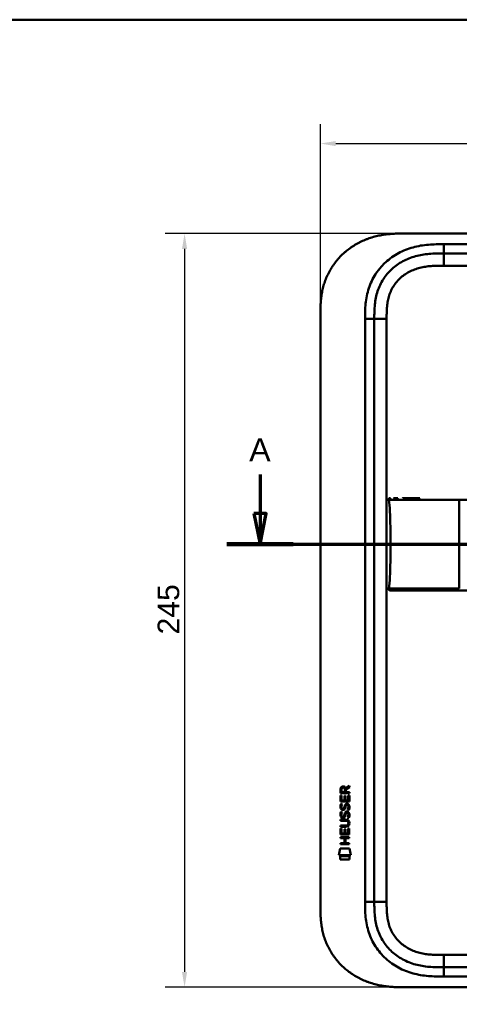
# Model space of a CAD drawing. Header units: millimetres. Extents: x 20 to 833, y 20 to 574.
# Tile 17 of 20: x 434 to 576, y 254 to 574. Entities that reach past the tile are written whole.
import ezdxf

# ---------------------------------------------------------------- set-up
doc = ezdxf.new("R2010")
doc.units = ezdxf.units.MM
doc.header["$LTSCALE"] = 2
for name, color, linetype, lineweight in [('Bemaßungen(DIN)', 7, 'Continuous', 25), ('Schnittansichtslinien(DIN)', 7, 'Continuous', 70), ('Sichtbare Kanten(DIN)', 7, 'Continuous', 50), ('Sichtbare tangentiale Kanten(DIN)', 7, 'Continuous', 50), ('Skizziergeometrie(DIN)', 7, 'Continuous', 50)]:
    doc.layers.add(name, color=color, linetype=linetype, lineweight=lineweight)
doc.styles.add('Aktuell-DINGroßer Text', font='arial.ttf')
doc.styles.add('STANDARD-DIN~0', font='arial.ttf')
doc.dimstyles.new('CAD-LAN', dxfattribs={"dimscale": 2, "dimtxt": 3.5, "dimasz": 2.5, "dimexe": 3.175, "dimexo": 0, "dimgap": 0.8, "dimtad": 1, "dimrnd": 1e-08, "dimtxsty": 'STANDARD-DIN~0', "dimcen": 0.09, "dimdle": 10, "dimclrd": 250, "dimclre": 250, "dimclrt": 250, "dimadec": 0, "dimazin": 2, "dimtfac": 1, "dimtmove": 0, "dimatfit": 3, "dimfxl": 1, "dimtolj": 1, "dimtzin": 0, "dimlwd": 25, "dimlwe": 25, "dimarcsym": 0})

# ---------------------------------------------------------------- blocks, each defined once
blk = doc.blocks.new('Ränder Standardrahmen')
at = {"layer": 'Skizziergeometrie(DIN)', "flags": 128}
blk.add_lwpolyline([(10, 10), (10, 287), (410, 287), (410, 10), (10, 10)], dxfattribs=at)
blk = doc.blocks.new('*D21')
at = {"layer": 'Bemaßungen(DIN)', "color": 250, "linetype": 'Continuous', "lineweight": 25, "true_color": 0x3f3f3f, "transparency": 16777216}
for p, q in [((531.35, 477.74), (531.35, 540.09)), ((745.35, 477.74), (745.35, 540.09)), ((536.35, 533.74), (740.35, 533.74))]:
    blk.add_line(p, q, dxfattribs=at)
at = {"layer": 'Bemaßungen(DIN)', "color": 250, "linetype": 'Continuous', "true_color": 0x3f3f3f, "transparency": 16777216}
for points in [[(536.35, 534.57), (536.35, 532.9), (531.35, 533.74)], [(740.35, 534.57), (740.35, 532.9), (745.35, 533.74)]]:
    blk.add_solid(points, dxfattribs=at)
at = {"layer": 'Defpoints', "color": 0, "linetype": 'Continuous', "transparency": 16777216}
for p in [(745.35, 533.74), (531.35, 477.74), (745.35, 477.74)]:
    blk.add_point(p, dxfattribs=at)
at = {"layer": 'Bemaßungen(DIN)', "color": 250, "linetype": 'Continuous', "lineweight": 25, "true_color": 0x3f3f3f, "transparency": 16777216, "insert": (630.57, 542.36), "char_height": 7, "attachment_point": 1, "style": 'STANDARD-DIN~0'}
blk.add_mtext('\\A1;214', dxfattribs=at)
blk = doc.blocks.new('*D23')
at = {"layer": 'Bemaßungen(DIN)', "color": 250, "linetype": 'Continuous', "lineweight": 25, "true_color": 0x3f3f3f, "transparency": 16777216}
for p, q in [((558.39, 504.52), (480.88, 504.52)), ((487.23, 499.52), (487.23, 264.52)), ((558.39, 259.52), (480.88, 259.52))]:
    blk.add_line(p, q, dxfattribs=at)
at = {"layer": 'Bemaßungen(DIN)', "color": 250, "linetype": 'Continuous', "true_color": 0x3f3f3f, "transparency": 16777216}
for points in [[(486.39, 499.52), (488.06, 499.52), (487.23, 504.52)], [(486.39, 264.52), (488.06, 264.52), (487.23, 259.52)]]:
    blk.add_solid(points, dxfattribs=at)
at = {"layer": 'Defpoints', "color": 0, "linetype": 'Continuous', "transparency": 16777216}
for p in [(558.39, 504.52), (487.23, 259.52), (558.39, 259.52)]:
    blk.add_point(p, dxfattribs=at)
at = {"layer": 'Bemaßungen(DIN)', "color": 250, "linetype": 'Continuous', "lineweight": 25, "true_color": 0x3f3f3f, "transparency": 16777216, "insert": (478.48, 374.2), "char_height": 7, "attachment_point": 1, "rotation": 90, "style": 'STANDARD-DIN~0'}
blk.add_mtext('\\A1;245', dxfattribs=at)
blk = doc.blocks.new('2DTransSchnitt0')
at = {"layer": 'Schnittansichtslinien(DIN)', "linetype": 'Continuous'}
for p, q in [((255.87, 213.11), (255.87, 206.75)), ((386.88, 213.11), (386.88, 206.75)), ((254.87, 206.75), (255.87, 201.75)), ((256.87, 206.75), (254.87, 206.75)), ((255.87, 206.75), (255.87, 201.75)), ((255.87, 201.75), (256.87, 206.75)), ((385.88, 206.75), (386.88, 201.75)), ((387.88, 206.75), (385.88, 206.75)), ((386.88, 206.75), (386.88, 201.75)), ((386.88, 201.75), (387.88, 206.75)), ((250.48, 201.75), (392.27, 201.75))]:
    blk.add_line(p, q, dxfattribs=at)
at = {"layer": 'Schnittansichtslinien(DIN)', "linetype": 'Continuous', "lineweight": 140}
for p, q in [((250.48, 201.75), (261.26, 201.75)), ((381.49, 201.75), (392.27, 201.75))]:
    blk.add_line(p, q, dxfattribs=at)
at = {"layer": 'Schnittansichtslinien(DIN)', "linetype": 'Continuous', "flags": 128}
for points in [[(254.87, 206.75), (255.87, 201.75), (256.87, 206.75), (254.87, 206.75)], [(385.88, 206.75), (386.88, 201.75), (387.88, 206.75), (385.88, 206.75)]]:
    blk.add_lwpolyline(points, dxfattribs=at)
at = {"layer": 'Schnittansichtslinien(DIN)'}
for points in [[(254.87, 206.75), (255.87, 201.75), (256.87, 206.75), (254.87, 206.75)], [(385.88, 206.75), (386.88, 201.75), (387.88, 206.75), (385.88, 206.75)]]:
    blk.add_solid(points, dxfattribs=at)
at = {"layer": 'Schnittansichtslinien(DIN)', "char_height": 3.73, "attachment_point": 7, "style": 'Aktuell-DINGroßer Text'}
for insert in [(254.11, 215.25), (385.13, 215.25)]:
    blk.add_mtext('A', dxfattribs=dict(at, insert=insert))

msp = doc.modelspace()

# ---------------------------------------------------------------- linework, layer by layer
at = {"layer": 'Sichtbare Kanten(DIN)'}
for p, q in [((717.313, 504.52), (558.39, 504.52)), ((716.313, 498.02), (571.39, 498.02)), ((531.351, 286.304), (531.351, 477.735)), ((548.851, 476.735), (548.851, 287.304)), ((537.886, 322.593), (537.888, 323.907)), ((538.236, 323.863), (538.235, 322.974)), ((539.253, 322.974), (539.254, 323.862)), ((539.55, 324.223), (540.746, 325.013)), ((540.745, 324.579), (539.603, 323.824)), ((539.603, 323.824), (539.603, 322.973)), ((540.746, 325.013), (540.745, 324.579)), ((537.883, 319.863), (537.885, 321.867)), ((537.885, 321.867), (538.233, 321.867)), ((540.744, 322.591), (537.886, 322.593)), ((538.233, 321.867), (538.232, 320.24)), ((538.232, 320.24), (539.127, 320.239)), ((538.235, 322.974), (539.253, 322.974)), ((539.127, 320.239), (539.128, 321.686)), ((539.128, 321.686), (539.476, 321.686)), ((539.476, 321.686), (539.475, 320.239)), ((539.475, 320.239), (540.394, 320.238)), ((539.603, 322.973), (540.744, 322.972)), ((540.394, 320.238), (540.395, 321.885)), ((540.395, 321.885), (540.743, 321.885)), ((540.743, 321.885), (540.742, 319.861)), ((540.744, 322.972), (540.744, 322.591)), ((540.742, 319.861), (537.883, 319.863)), ((538.055, 319.089), (538.394, 318.989)), ((538.251, 317.757), (538.259, 317.74)), ((538.935, 317.66), (538.946, 317.677)), ((539.984, 318.786), (539.972, 318.786)), ((537.878, 313.635), (537.879, 314.012)), ((539.548, 313.634), (537.878, 313.635)), ((537.879, 314.012), (539.524, 314.011)), ((538.053, 316.543), (538.392, 316.442)), ((538.249, 315.211), (538.257, 315.194)), ((538.933, 315.113), (538.944, 315.13)), ((539.982, 316.239), (539.97, 316.239)), ((537.875, 309.125), (537.876, 311.129)), ((537.876, 311.129), (538.225, 311.129)), ((537.877, 311.701), (537.877, 312.078)), ((537.877, 312.078), (539.547, 312.076)), ((539.522, 311.699), (537.877, 311.701)), ((538.225, 311.129), (538.223, 309.502)), ((539.118, 309.501), (539.119, 310.948)), ((539.119, 310.948), (539.468, 310.948)), ((539.468, 310.948), (539.466, 309.501)), ((540.385, 309.5), (540.386, 311.147)), ((540.386, 311.147), (540.735, 311.147)), ((540.428, 312.849), (540.428, 312.859)), ((540.735, 311.147), (540.733, 309.123)), ((537.872, 307.955), (537.873, 308.332)), ((539.115, 307.954), (537.872, 307.955)), ((537.873, 308.332), (540.731, 308.33)), ((540.733, 309.123), (537.875, 309.125)), ((538.223, 309.502), (539.118, 309.501)), ((539.114, 306.396), (539.115, 307.954)), ((539.466, 309.501), (540.385, 309.5)), ((539.472, 307.953), (539.471, 306.396)), ((540.731, 307.952), (539.472, 307.953)), ((540.731, 308.33), (540.731, 307.952)), ((537.34, 302.443), (537.799, 304.576)), ((537.799, 304.576), (540.805, 304.573)), ((537.871, 306.02), (537.871, 306.397)), ((537.871, 306.397), (539.114, 306.396)), ((540.729, 306.018), (537.871, 306.02)), ((539.471, 306.396), (540.73, 306.395)), ((540.73, 306.395), (540.729, 306.018)), ((540.805, 304.573), (541.255, 302.44)), ((541.255, 302.44), (537.34, 302.443)), ((537.798, 301.015), (537.799, 302.157)), ((540.795, 301.013), (537.798, 301.015)), ((537.799, 302.157), (540.796, 302.155)), ((540.796, 302.155), (540.795, 301.013)), ((571.39, 266.02), (716.313, 266.02)), ((558.39, 259.52), (717.313, 259.52))]:
    msp.add_line(p, q, dxfattribs=at)
for centre, major_axis, ratio, start_param, end_param in [((539.415, 323.09), (-0.976, 1.274), 0.5180415, 5.9043613, 6.8771057), ((538.022, 323.009), (1.242, 1.64), 0.5994938, 5.878165, 6.7089725), ((539.517, 320.868), (1.103, 3.296), 0.2312948, 2.8124619, 2.8734213), ((538.997, 318.551), (0.574, 1.004), 0.5438409, 2.7534304, 3.2137241), ((538.877, 317.684), (0.098, 0.139), 0.3641716, 4.4844927, 4.7925708), ((539.324, 317.099), (0.839, 1.642), 0.4591024, 5.9761877, 6.4975755), ((539.601, 318.568), (1.192, 3.54), 0.2215161, 2.8263053, 2.8854462), ((539.002, 316.014), (0.583, 1.012), 0.541605, 2.7569093, 3.2147406), ((538.875, 315.138), (0.098, 0.139), 0.3641716, 4.4844927, 4.7925708), ((535.703, 309.337), (4.814, 4.313), 0.3742661, 5.9599282, 6.6783921), ((539.323, 314.555), (0.838, 1.64), 0.4594521, 5.9760112, 6.497704), ((535.707, 316.381), (4.808, -4.323), 0.3742014, 5.888113, 6.6064523), ((516.995, 332.686), (23.266, -20.361), 0.1371339, 6.127502, 6.402435)]:
    msp.add_ellipse(centre, major_axis=major_axis, ratio=ratio, start_param=start_param, end_param=end_param, dxfattribs=at)
for points, knots in [([(558.39, 504.52), (557.804, 504.517), (556.626, 504.504), (555.137, 504.44), (553.639, 504.325), (552.436, 504.187), (550.932, 503.945), (549.731, 503.693), (548.241, 503.298), (547.062, 502.917), (545.611, 502.356), (544.473, 501.84), (543.088, 501.112), (542.014, 500.463), (540.721, 499.574), (539.732, 498.801), (538.558, 497.765), (537.673, 496.882), (536.64, 495.718), (535.877, 494.741), (535.005, 493.471), (534.376, 492.42), (533.677, 491.069), (533.19, 489.964), (532.67, 488.559), (532.324, 487.42), (531.975, 485.987), (531.761, 484.835), (531.565, 483.395), (531.462, 482.247), (531.385, 480.821), (531.352, 479.406), (531.351, 478.29), (531.351, 477.735)], [0.00000689, 0.00000689, 0.00000689, 0.00000689, 0.0407043, 0.08140172, 0.10175042, 0.14244784, 0.16279654, 0.20349396, 0.22384266, 0.26454008, 0.28488878, 0.3255862, 0.3459349, 0.38663232, 0.40698102, 0.44767844, 0.46802714, 0.50872456, 0.52907326, 0.56977068, 0.59011938, 0.6308168, 0.6511655, 0.69186291, 0.71221162, 0.75290903, 0.77325774, 0.81395515, 0.83430386, 0.87500127, 0.89534998, 0.93604739, 0.97674481, 0.97674481, 0.97674481, 0.97674481]), ([(571.39, 498.02), (570.584, 498.02), (568.988, 498.018), (566.651, 497.911), (564.386, 497.635), (561.468, 496.997), (558.034, 495.635), (554.45, 493.092), (551.62, 489.75), (550.061, 486.471), (549.313, 483.643), (548.983, 481.425), (548.853, 479.119), (548.851, 477.535), (548.851, 476.735)], [59.6158828, 59.6158828, 59.6158828, 59.6158828, 59.8593849, 60.1028861, 60.3463874, 60.5898887, 61.0768912, 61.5638938, 62.0508963, 62.5378989, 62.7814001, 63.0249014, 63.2684027, 63.5119054, 63.5119054, 63.5119054, 63.5119054]), ([(553.579, 417.897), (553.563, 417.999), (553.544, 418.104), (553.559, 418.234), (553.564, 418.26), (553.579, 418.306), (553.587, 418.325), (553.608, 418.362), (553.621, 418.379), (553.649, 418.409), (553.666, 418.423), (553.718, 418.457), (553.758, 418.473), (553.839, 418.494), (553.881, 418.5), (553.941, 418.504), (553.96, 418.505), (553.993, 418.507), (554.007, 418.507), (554.026, 418.507), (554.031, 418.507), (554.04, 418.507), (554.045, 418.507), (554.052, 418.507), (554.055, 418.507), (554.067, 418.507), (554.071, 418.507), (554.08, 418.507), (554.082, 418.507), (554.088, 418.507), (554.09, 418.507), (554.093, 418.507), (554.094, 418.507), (554.095, 418.507), (554.095, 418.507), (554.096, 418.507), (554.096, 418.507), (554.096, 418.507), (554.096, 418.507), (554.096, 418.507)], [0, 0, 0, 0, 0.0311277, 0.0311277, 0.03911556, 0.03911556, 0.04551701, 0.04551701, 0.05176502, 0.05176502, 0.05801202, 0.05801202, 0.07063282, 0.07063282, 0.08310355, 0.08310355, 0.08876398, 0.08876398, 0.09302208, 0.09302208, 0.0945824, 0.0945824, 0.09615429, 0.09615429, 0.09772199, 0.09772199, 0.10409523, 0.10409523, 0.11652864, 0.11652864, 0.13514677, 0.13514677, 0.13863752, 0.13863752, 0.14018957, 0.14018957, 0.14028666, 0.14028666, 0.14033604, 0.14033604, 0.14033604, 0.14033604]), ([(554.118, 403.507), (554.118, 407.344), (554.073, 411.159), (553.923, 414.107), (553.846, 415.609), (553.74, 416.89), (553.583, 417.897)], [0, 0, 0, 0, 0.30889062, 0.30889062, 0.30889062, 0.46621578, 0.46621578, 0.46621578, 0.46621578]), ([(553.987, 418.506), (554.013, 418.508), (554.039, 418.509), (554.086, 418.509), (554.107, 418.509), (554.133, 418.509), (554.139, 418.509), (554.145, 418.509), (554.145, 418.509), (554.146, 418.509), (554.146, 418.509), (554.146, 418.509)], [0.159826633, 0.159826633, 0.159826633, 0.159826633, 0.167747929, 0.167747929, 0.174016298, 0.174016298, 0.175896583, 0.175896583, 0.175984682, 0.175984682, 0.176039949, 0.176039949, 0.176039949, 0.176039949]), ([(554.081, 418.507), (554.085, 418.507), (554.089, 418.507), (554.106, 418.508), (554.12, 418.508), (554.134, 418.508), (554.134, 418.508), (554.134, 418.508), (554.134, 418.508), (554.135, 418.508), (554.135, 418.508), (554.135, 418.508)], [0.1063680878, 0.1063680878, 0.1063680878, 0.1063680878, 0.1076624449, 0.1076624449, 0.1118780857, 0.1118780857, 0.1119328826, 0.1119328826, 0.1119534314, 0.1119534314, 0.1119649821, 0.1119649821, 0.1119649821, 0.1119649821]), ([(554.088, 418.507), (554.094, 418.507), (554.1, 418.507), (554.11, 418.507), (554.113, 418.507), (554.118, 418.507), (554.12, 418.507), (554.124, 418.507), (554.126, 418.507), (554.127, 418.507), (554.127, 418.507), (554.128, 418.507), (554.128, 418.507), (554.128, 418.507), (554.128, 418.507), (554.128, 418.507)], [0.0954974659, 0.0954974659, 0.0954974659, 0.0954974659, 0.0980683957, 0.0980683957, 0.0989366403, 0.0989366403, 0.0997885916, 0.0997885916, 0.1001419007, 0.1001419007, 0.1002300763, 0.1002300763, 0.1002741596, 0.1002741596, 0.1002851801, 0.1002851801, 0.1002851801, 0.1002851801]), ([(555.269, 418.507), (555.269, 418.507), (555.269, 418.507), (555.269, 418.507), (555.269, 418.507), (555.269, 418.507), (555.269, 418.507), (555.27, 418.507), (555.27, 418.507), (555.271, 418.507), (555.272, 418.507), (555.275, 418.507), (555.277, 418.507), (555.296, 418.507), (555.315, 418.507), (555.358, 418.507), (555.383, 418.507), (555.478, 418.507), (555.55, 418.507), (555.726, 418.507), (555.833, 418.507), (555.984, 418.507), (556.023, 418.507), (556.16, 418.507), (556.262, 418.507), (556.409, 418.507), (556.45, 418.507), (556.507, 418.507), (556.522, 418.507), (556.538, 418.507), (556.539, 418.507), (556.539, 418.507), (556.539, 418.507), (556.539, 418.507)], [0, 0, 0, 0, 0.00002838, 0.00002838, 0.00008514, 0.00008514, 0.00019867, 0.00019867, 0.00065277, 0.00065277, 0.00156097, 0.00156097, 0.00328513, 0.00328513, 0.02167639, 0.02167639, 0.04619826, 0.04619826, 0.11159781, 0.11159781, 0.1988087, 0.1988087, 0.22787204, 0.22787204, 0.30054295, 0.30054295, 0.32778981, 0.32778981, 0.33800712, 0.33800712, 0.33824659, 0.33824659, 0.33826078, 0.33826078, 0.33826078, 0.33826078]), ([(558.083, 418.507), (558.083, 418.507), (558.083, 418.507), (558.083, 418.507), (558.083, 418.507), (558.083, 418.507), (558.084, 418.507), (558.085, 418.507), (558.085, 418.507), (558.102, 418.507), (558.118, 418.507), (558.155, 418.507), (558.176, 418.507), (558.255, 418.507), (558.312, 418.507), (558.527, 418.507), (558.687, 418.507), (558.906, 418.507), (558.962, 418.507), (560.149, 418.507), (561.501, 418.507), (563.144, 418.507), (563.324, 418.507), (563.54, 418.507), (563.574, 418.507), (563.611, 418.507), (563.615, 418.507), (563.618, 418.507), (563.618, 418.507), (563.619, 418.507), (563.619, 418.507), (563.619, 418.507), (563.619, 418.507), (563.619, 418.507), (563.619, 418.507), (563.619, 418.507)], [0, 0, 0, 0, 0.00004827, 0.00004827, 0.00009654, 0.00009654, 0.00019308, 0.00019308, 0.00057923, 0.00057923, 0.00839888, 0.00839888, 0.01882508, 0.01882508, 0.04662925, 0.04662925, 0.12079183, 0.12079183, 0.14550646, 0.14550646, 0.64641151, 0.64641151, 0.70741703, 0.70741703, 0.71885358, 0.71885358, 0.71992575, 0.71992575, 0.72002228, 0.72002228, 0.72007055, 0.72007055, 0.72009469, 0.72009469, 0.72010676, 0.72010676, 0.72010676, 0.72010676]), ([(554.118, 403.507), (554.118, 399.671), (554.073, 395.856), (553.923, 392.908), (553.846, 391.406), (553.74, 390.124), (553.583, 389.118)], [0, 0, 0, 0, 0.30888536, 0.30888536, 0.30888536, 0.4662495, 0.4662495, 0.4662495, 0.4662495]), ([(554.096, 388.507), (554.096, 388.507), (554.096, 388.507), (554.095, 388.507), (554.095, 388.507), (554.095, 388.507), (554.094, 388.507), (554.094, 388.507), (554.093, 388.507), (554.09, 388.507), (554.088, 388.507), (554.084, 388.507), (554.082, 388.507), (554.076, 388.507), (554.073, 388.507), (554.061, 388.507), (554.057, 388.507), (554.051, 388.507), (554.048, 388.507), (554.042, 388.507), (554.039, 388.507), (554.029, 388.507), (554.021, 388.507), (553.998, 388.508), (553.983, 388.508), (553.906, 388.511), (553.844, 388.517), (553.755, 388.543), (553.726, 388.555), (553.672, 388.586), (553.647, 388.605), (553.607, 388.652), (553.591, 388.68), (553.568, 388.737), (553.561, 388.767), (553.553, 388.828), (553.552, 388.859), (553.554, 388.966), (553.567, 389.042), (553.579, 389.118)], [0, 0, 0, 0, 0.00028677, 0.00028677, 0.00085963, 0.00085963, 0.00200522, 0.00200522, 0.00429634, 0.00429634, 0.02262582, 0.02262582, 0.03179275, 0.03179275, 0.04109082, 0.04109082, 0.04341208, 0.04341208, 0.04456569, 0.04456569, 0.0457191, 0.0457191, 0.04803012, 0.04803012, 0.05262125, 0.05262125, 0.07113734, 0.07113734, 0.08037876, 0.08037876, 0.08967939, 0.08967939, 0.09896721, 0.09896721, 0.10819296, 0.10819296, 0.11738064, 0.11738064, 0.14030942, 0.14030942, 0.14030942, 0.14030942]), ([(554.134, 388.507), (554.134, 388.507), (554.134, 388.507), (554.132, 388.507), (554.129, 388.507), (554.123, 388.507), (554.12, 388.507), (554.11, 388.507), (554.104, 388.507), (554.092, 388.507), (554.086, 388.507), (554.081, 388.507)], [0, 0, 0, 0, 0.0000178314, 0.0000178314, 0.0007794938, 0.0007794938, 0.0018252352, 0.0018252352, 0.0037615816, 0.0037615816, 0.0056120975, 0.0056120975, 0.0056120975, 0.0056120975]), ([(554.147, 388.506), (554.147, 388.506), (554.146, 388.506), (554.146, 388.506), (554.146, 388.508), (554.147, 388.508), (554.146, 388.506), (554.146, 388.505), (554.145, 388.507), (554.145, 388.507), (554.144, 388.508), (554.144, 388.506), (554.143, 388.506), (554.143, 388.506), (554.142, 388.507), (554.141, 388.507), (554.141, 388.507), (554.14, 388.507), (554.14, 388.507), (554.139, 388.506), (554.139, 388.507), (554.138, 388.507), (554.137, 388.507), (554.136, 388.507), (554.135, 388.507), (554.134, 388.507), (554.133, 388.507), (554.132, 388.507), (554.131, 388.507), (554.13, 388.507), (554.129, 388.507), (554.128, 388.507), (554.126, 388.507), (554.125, 388.507), (554.124, 388.507), (554.123, 388.507), (554.122, 388.507), (554.121, 388.507), (554.119, 388.507), (554.118, 388.507), (554.117, 388.507), (554.116, 388.507), (554.115, 388.507), (554.113, 388.507), (554.112, 388.507), (554.111, 388.507), (554.11, 388.507), (554.108, 388.507), (554.107, 388.507), (554.106, 388.507), (554.104, 388.507), (554.103, 388.507), (554.102, 388.507), (554.1, 388.507), (554.099, 388.507), (554.084, 388.507), (554.084, 388.507), (554.934, 388.507), (555.526, 388.507), (556.574, 388.507), (558.084, 388.507), (559.101, 388.507), (560.315, 388.507), (561.678, 388.507)], [0, 0, 0, 0, 0.0025183, 0.0025183, 0.0025183, 0.0949441, 0.0949441, 0.0949441, 0.1873699, 0.1873699, 0.1873699, 0.2797957, 0.2797957, 0.2797957, 0.3722215, 0.3722215, 0.3722215, 0.4184344, 0.4184344, 0.4184344, 0.4646473, 0.4646473, 0.4646473, 0.5570732, 0.5570732, 0.5570732, 0.649499, 0.649499, 0.649499, 0.7419248, 0.7419248, 0.7419248, 0.8343506, 0.8343506, 0.8343506, 0.9267764, 0.9267764, 0.9267764, 1.0192022, 1.0192022, 1.0192022, 1.111628, 1.111628, 1.111628, 1.2040539, 1.2040539, 1.2040539, 1.2964797, 1.2964797, 1.2964797, 1.3889055, 1.3889055, 1.3889055, 1.4813313, 1.4813313, 1.4813313, 2.5715522, 2.5715522, 2.5715522, 3.3314242, 3.3314242, 3.3314242, 3.8432408, 3.8432408, 3.8432408, 3.8432408]), ([(554.128, 388.507), (554.128, 388.507), (554.128, 388.507), (554.128, 388.507), (554.128, 388.507), (554.127, 388.507), (554.127, 388.507), (554.126, 388.507), (554.125, 388.507), (554.12, 388.507), (554.116, 388.507), (554.105, 388.507), (554.098, 388.507), (554.091, 388.507), (554.09, 388.507), (554.088, 388.507)], [0, 0, 0, 0, 0.0000222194, 0.0000222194, 0.0000666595, 0.0000666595, 0.0001555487, 0.0001555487, 0.000333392, 0.000333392, 0.0016342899, 0.0016342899, 0.0041648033, 0.0041648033, 0.0047801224, 0.0047801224, 0.0047801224, 0.0047801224]), ([(554.121, 388.507), (554.121, 388.507), (554.121, 388.507), (554.121, 388.507), (554.12, 388.507), (554.12, 388.507), (554.119, 388.507), (554.118, 388.507), (554.117, 388.507), (554.114, 388.507), (554.113, 388.507), (554.11, 388.507), (554.108, 388.507), (554.104, 388.507), (554.102, 388.507), (554.099, 388.507), (554.097, 388.507), (554.096, 388.507)], [0, 0, 0, 0, 0.0000111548, 0.0000111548, 0.0000825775, 0.0000825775, 0.0002255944, 0.0002255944, 0.0005124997, 0.0005124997, 0.0010879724, 0.0010879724, 0.0016605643, 0.0016605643, 0.0027915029, 0.0027915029, 0.0035733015, 0.0035733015, 0.0035733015, 0.0035733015]), ([(563.619, 388.507), (563.619, 388.507), (563.619, 388.507), (563.615, 388.507), (563.611, 388.507), (563.598, 388.507), (563.59, 388.507), (563.56, 388.507), (563.539, 388.507), (563.462, 388.507), (563.405, 388.507), (563.05, 388.507), (562.756, 388.507), (562.274, 388.507), (562.084, 388.507), (561.835, 388.507), (561.772, 388.507), (561.701, 388.507), (561.691, 388.507), (561.678, 388.507), (561.674, 388.507), (561.67, 388.507), (561.67, 388.507), (561.67, 388.507)], [0, 0, 0, 0, 0.00002188, 0.00002188, 0.00142248, 0.00142248, 0.00422366, 0.00422366, 0.01131417, 0.01131417, 0.03022248, 0.03022248, 0.13111596, 0.13111596, 0.19836004, 0.19836004, 0.22077012, 0.22077012, 0.22427161, 0.22427161, 0.2256722, 0.2256722, 0.22569408, 0.22569408, 0.22569408, 0.22569408]), ([(563.623, 388.507), (564.052, 388.507), (564.493, 388.507), (564.943, 388.507), (567.474, 388.507), (570.215, 388.507), (572.956, 388.507), (575.205, 388.507), (577.476, 388.507), (579.746, 388.507), (589.85, 388.507), (599.999, 388.507), (610.122, 388.507), (627.03, 388.507), (643.956, 388.507), (660.869, 388.507), (669.325, 388.507), (677.785, 388.507), (686.242, 388.507), (690.471, 388.507), (694.698, 388.507), (698.928, 388.507), (701.592, 388.507), (704.269, 388.507), (706.915, 388.507), (708.47, 388.507), (710.003, 388.507), (711.55, 388.507), (711.912, 388.507), (712.269, 388.507), (712.642, 388.507)], [4.0756594, 4.0756594, 4.0756594, 4.0756594, 4.2235005, 4.2235005, 4.2235005, 5.0551855, 5.0551855, 5.0551855, 5.7376751, 5.7376751, 5.7376751, 8.7756456, 8.7756456, 8.7756456, 13.8502555, 13.8502555, 13.8502555, 16.3875605, 16.3875605, 16.3875605, 17.6562129, 17.6562129, 17.6562129, 18.4553381, 18.4553381, 18.4553381, 18.9248654, 18.9248654, 18.9248654, 19.0347624, 19.0347624, 19.0347624, 19.0347624]), ([(540.428, 312.859), (540.428, 312.905), (540.426, 312.952), (540.409, 313.088), (540.387, 313.175), (540.312, 313.326), (540.266, 313.387), (540.146, 313.493), (540.075, 313.533), (539.858, 313.617), (539.699, 313.634), (539.548, 313.634)], [0, 0, 0, 0, 0.01400423, 0.01400423, 0.0408947, 0.0408947, 0.06439039, 0.06439039, 0.08887549, 0.08887549, 0.13413559, 0.13413559, 0.13413559, 0.13413559]), ([(531.351, 286.304), (531.351, 285.75), (531.352, 284.633), (531.385, 283.218), (531.462, 281.792), (531.565, 280.644), (531.761, 279.205), (531.975, 278.053), (532.324, 276.619), (532.67, 275.48), (533.19, 274.075), (533.677, 272.97), (534.376, 271.62), (535.005, 270.568), (535.877, 269.298), (536.64, 268.322), (537.673, 267.157), (538.558, 266.274), (539.732, 265.238), (540.721, 264.465), (542.014, 263.576), (543.088, 262.927), (544.473, 262.199), (545.611, 261.683), (547.062, 261.122), (548.241, 260.741), (549.731, 260.346), (550.932, 260.094), (552.436, 259.852), (553.639, 259.714), (555.137, 259.599), (556.626, 259.535), (557.804, 259.522), (558.39, 259.52)], [0.02325842, 0.02325842, 0.02325842, 0.02325842, 0.06395557, 0.10465272, 0.12500129, 0.16569844, 0.18604701, 0.22674416, 0.24709273, 0.28778988, 0.30813845, 0.3488356, 0.36918417, 0.40988132, 0.43022989, 0.47092704, 0.49127561, 0.53197276, 0.55232133, 0.59301848, 0.61336705, 0.6540642, 0.67441277, 0.71510992, 0.73545849, 0.77615564, 0.79650421, 0.83720136, 0.85754993, 0.89824708, 0.91859565, 0.9592928, 0.99998994, 0.99998994, 0.99998994, 0.99998994]), ([(548.851, 287.304), (548.851, 286.504), (548.853, 284.92), (548.983, 282.614), (549.313, 280.397), (550.061, 277.568), (551.62, 274.29), (554.45, 270.947), (558.034, 268.404), (561.468, 267.042), (564.386, 266.405), (566.651, 266.128), (568.988, 266.021), (570.584, 266.02), (571.39, 266.02)], [0, 0, 0, 0, 0.2435013, 0.4870027, 0.730504, 0.9740054, 1.4610081, 1.9480107, 2.4350134, 2.9220161, 3.1655175, 3.4090188, 3.6525201, 3.8960223, 3.8960223, 3.8960223, 3.8960223])]:
    msp.add_open_spline(points, degree=3, knots=knots, dxfattribs=at)
for points, weights, knots in [([(553.583, 417.897), (553.583, 417.897), (553.583, 417.897), (553.583, 417.897), (553.58, 417.897), (553.579, 417.897), (553.579, 417.897)], [1, 1, 1, 1, 1.08010131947, 1.12345282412, 1.13005451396], [0, 0, 0, 0, 0.00567163, 0.00567163, 0.00567163, 0.11634156, 0.11634156, 0.11634156, 0.11634156]), ([(553.583, 389.118), (553.583, 389.118), (553.583, 389.118), (553.582, 389.118), (553.58, 389.118), (553.579, 389.118), (553.579, 389.118)], [1, 1, 1, 1, 1.08010035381, 1.12345159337, 1.13005371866], [0, 0, 0, 0, 0.00567203, 0.00567203, 0.00567203, 0.11634103, 0.11634103, 0.11634103, 0.11634103])]:
    msp.add_rational_spline(points, weights, degree=3, knots=knots, dxfattribs=at)
for points in [[(554.143, 388.506), (554.122, 388.506), (554.099, 388.506), (554.077, 388.507)], [(554.147, 388.506), (554.146, 388.506), (554.144, 388.506), (554.143, 388.506)], [(554.147, 388.507), (554.147, 388.507), (554.147, 388.507), (554.147, 388.507)], [(537.888, 323.907), (537.902, 324.348), (538.134, 324.81), (538.747, 324.81)], [(539.254, 323.862), (539.254, 324.135), (539.167, 324.46), (538.752, 324.461)], [(537.931, 317.611), (537.841, 317.851), (537.812, 318.085), (537.854, 318.413)], [(537.854, 318.413), (537.872, 318.552), (537.913, 318.759), (537.984, 318.932)], [(538.491, 317.15), (538.267, 317.183), (538.038, 317.328), (537.931, 317.611)], [(537.984, 318.932), (538.003, 318.982), (538.055, 319.089), (538.055, 319.089)], [(538.239, 318.524), (538.175, 318.272), (538.168, 318.047), (538.227, 317.831)], [(538.394, 318.989), (538.394, 318.989), (538.274, 318.662), (538.239, 318.524)], [(538.463, 317.527), (538.61, 317.468), (538.799, 317.503), (538.904, 317.618)], [(538.645, 317.137), (538.545, 317.139), (538.524, 317.145), (538.491, 317.15)], [(539.273, 317.502), (539.158, 317.292), (538.963, 317.133), (538.645, 317.137)], [(538.946, 317.677), (539.015, 317.786), (539.072, 317.95), (539.127, 318.195)], [(539.127, 318.195), (539.211, 318.563), (539.313, 318.774), (539.454, 318.942)], [(539.466, 318.044), (539.412, 317.805), (539.349, 317.64), (539.273, 317.502)], [(539.454, 318.942), (539.547, 319.052), (539.677, 319.124), (539.857, 319.148)], [(539.515, 318.243), (539.507, 318.213), (539.467, 318.047), (539.466, 318.044)], [(539.701, 318.668), (539.63, 318.58), (539.569, 318.441), (539.515, 318.243)], [(539.972, 318.786), (539.85, 318.786), (539.775, 318.753), (539.701, 318.668)], [(539.857, 319.148), (540.144, 319.186), (540.427, 319.086), (540.621, 318.77)], [(540.176, 317.203), (540.176, 317.203), (540.33, 317.457), (540.389, 317.742)], [(540.544, 317.117), (540.524, 317.121), (540.176, 317.203), (540.176, 317.203)], [(540.389, 317.742), (540.458, 318.075), (540.458, 318.351), (540.352, 318.548)], [(540.769, 317.835), (540.739, 317.504), (540.581, 317.174), (540.544, 317.117)], [(540.621, 318.77), (540.731, 318.589), (540.785, 318.37), (540.784, 318.1)], [(540.784, 318.1), (540.784, 318.016), (540.778, 317.93), (540.769, 317.835)], [(537.929, 315.064), (537.839, 315.305), (537.81, 315.538), (537.852, 315.866)], [(537.852, 315.866), (537.87, 316.006), (537.911, 316.212), (537.982, 316.386)], [(538.489, 314.603), (538.265, 314.636), (538.036, 314.782), (537.929, 315.064)], [(537.982, 316.386), (538.001, 316.435), (538.053, 316.543), (538.053, 316.543)], [(538.237, 315.978), (538.173, 315.725), (538.166, 315.501), (538.225, 315.285)], [(538.392, 316.442), (538.392, 316.442), (538.272, 316.116), (538.237, 315.978)], [(538.461, 314.981), (538.608, 314.921), (538.797, 314.957), (538.902, 315.071)], [(538.643, 314.591), (538.543, 314.592), (538.522, 314.599), (538.489, 314.603)], [(539.271, 314.955), (539.156, 314.745), (538.961, 314.587), (538.643, 314.591)], [(538.944, 315.13), (539.013, 315.24), (539.07, 315.403), (539.125, 315.648)], [(539.125, 315.648), (539.209, 316.016), (539.311, 316.228), (539.452, 316.395)], [(539.464, 315.498), (539.41, 315.258), (539.347, 315.093), (539.271, 314.955)], [(539.452, 316.395), (539.545, 316.505), (539.675, 316.578), (539.855, 316.602)], [(539.513, 315.697), (539.505, 315.666), (539.465, 315.5), (539.464, 315.498)], [(539.699, 316.122), (539.628, 316.033), (539.567, 315.895), (539.513, 315.697)], [(539.97, 316.239), (539.848, 316.24), (539.773, 316.207), (539.699, 316.122)], [(539.855, 316.602), (540.142, 316.64), (540.425, 316.54), (540.619, 316.223)], [(540.174, 314.657), (540.174, 314.657), (540.328, 314.911), (540.387, 315.195)], [(540.542, 314.57), (540.522, 314.575), (540.174, 314.657), (540.174, 314.657)], [(540.387, 315.195), (540.456, 315.529), (540.456, 315.805), (540.35, 316.002)], [(540.767, 315.288), (540.737, 314.957), (540.579, 314.628), (540.542, 314.57)], [(540.619, 316.223), (540.729, 316.043), (540.783, 315.824), (540.782, 315.554)], [(540.782, 315.554), (540.782, 315.469), (540.776, 315.383), (540.767, 315.288)]]:
    msp.add_open_spline(points, degree=3, dxfattribs=at)
at = {"layer": 'Sichtbare tangentiale Kanten(DIN)'}
for p, q in [((571.39, 501.02), (716.313, 501.02)), ((571.39, 498.02), (571.39, 501.02)), ((571.39, 494.02), (571.39, 498.02)), ((716.313, 494.02), (571.39, 494.02)), ((545.851, 287.304), (545.851, 476.735)), ((548.851, 476.735), (545.851, 476.735)), ((552.851, 476.735), (548.851, 476.735)), ((552.851, 476.735), (552.851, 287.304)), ((703.919, 403.507), (576.446, 403.507)), ((545.851, 287.304), (548.851, 287.304)), ((552.851, 287.304), (548.851, 287.304)), ((571.389, 270.02), (716.313, 270.02)), ((571.389, 270.02), (571.389, 266.02)), ((571.39, 266.02), (571.39, 263.02)), ((716.313, 263.02), (571.39, 263.02))]:
    msp.add_line(p, q, dxfattribs=at)
for points, knots in [([(551.163, 493.77), (551.602, 494.259), (553.263, 495.938), (556.596, 498.301), (560.575, 499.875), (563.891, 500.598), (566.414, 500.905), (568.937, 501.019), (570.584, 501.02), (571.39, 501.02)], [61.3761038, 61.3761038, 61.3761038, 61.3761038, 61.5638941, 62.0508967, 62.5378992, 62.7814005, 63.0249017, 63.268403, 63.5119057, 63.5119057, 63.5119057, 63.5119057]), ([(545.851, 476.735), (545.851, 477.535), (545.852, 479.182), (545.993, 481.716), (546.367, 484.239), (547.234, 487.529), (548.788, 490.801), (550.465, 492.991), (551.163, 493.77)], [59.6158822, 59.6158822, 59.6158822, 59.6158822, 59.8593852, 60.1028865, 60.3463878, 60.589889, 61.0768916, 61.3761038, 61.3761038, 61.3761038, 61.3761038]), ([(571.39, 494.02), (571.226, 494.02), (571.062, 494.02), (570.899, 494.02), (570.456, 494.019), (570.014, 494.017), (569.571, 494.011), (569.419, 494.009), (569.266, 494.006), (569.114, 494.002), (569.038, 494.001), (568.962, 493.999), (568.886, 493.997), (568.809, 493.995), (568.733, 493.992), (568.654, 493.99), (568.344, 493.98), (568.05, 493.967), (567.744, 493.949), (567.737, 493.949), (567.729, 493.948), (567.722, 493.948), (567.104, 493.912), (566.517, 493.86), (565.923, 493.784), (565.914, 493.783), (565.905, 493.782), (565.896, 493.781), (565.296, 493.703), (564.703, 493.602), (564.114, 493.471), (564.108, 493.47), (564.103, 493.469), (564.098, 493.467), (563.498, 493.333), (562.902, 493.167), (562.322, 492.969), (562.319, 492.968), (562.316, 492.967), (562.312, 492.966), (561.726, 492.764), (561.145, 492.526), (560.586, 492.253), (560.027, 491.981), (559.482, 491.67), (558.962, 491.326), (558.442, 490.981), (557.944, 490.601), (557.477, 490.189), (557.007, 489.774), (556.562, 489.322), (556.156, 488.846), (555.751, 488.371), (555.378, 487.863), (555.047, 487.335), (554.718, 486.811), (554.425, 486.257), (554.175, 485.692), (553.929, 485.133), (553.719, 484.55), (553.549, 483.962), (553.548, 483.957), (553.547, 483.953), (553.546, 483.949), (553.38, 483.371), (553.251, 482.784), (553.153, 482.19), (553.151, 482.181), (553.15, 482.172), (553.148, 482.163), (553.052, 481.574), (552.986, 480.985), (552.94, 480.368), (552.94, 480.361), (552.939, 480.353), (552.939, 480.346), (552.917, 480.041), (552.901, 479.747), (552.888, 479.446), (552.876, 479.136), (552.867, 478.827), (552.862, 478.519), (552.851, 477.923), (552.851, 477.328), (552.851, 476.735)], [0, 0, 0, 0, 0.0490861, 0.0490861, 0.0490861, 0.1818558, 0.1818558, 0.1818558, 0.2275663, 0.2275663, 0.2275663, 0.2504221, 0.2504221, 0.2504221, 0.2732779, 0.2732779, 0.2732779, 0.3625385, 0.3625385, 0.3625385, 0.364701, 0.364701, 0.364701, 0.5447622, 0.5447622, 0.5447622, 0.5475767, 0.5475767, 0.5475767, 0.7297298, 0.7297298, 0.7297298, 0.7313799, 0.7313799, 0.7313799, 0.9165087, 0.9165087, 0.9165087, 0.9175934, 0.9175934, 0.9175934, 1.1050048, 1.1050048, 1.1050048, 1.2924795, 1.2924795, 1.2924795, 1.479975, 1.479975, 1.479975, 1.6686942, 1.6686942, 1.6686942, 1.8566744, 1.8566744, 1.8566744, 2.0435423, 2.0435423, 2.0435423, 2.2286346, 2.2286346, 2.2286346, 2.2299611, 2.2299611, 2.2299611, 2.4117644, 2.4117644, 2.4117644, 2.4144823, 2.4144823, 2.4144823, 2.594841, 2.594841, 2.594841, 2.5970368, 2.5970368, 2.5970368, 2.6862842, 2.6862842, 2.6862842, 2.7781364, 2.7781364, 2.7781364, 2.9561211, 2.9561211, 2.9561211, 2.9561211]), ([(576.446, 417.897), (577.774, 417.897), (579.102, 417.897), (580.43, 417.897), (580.982, 417.897), (581.534, 417.897), (582.086, 417.897), (582.861, 417.897), (583.635, 417.897), (584.409, 417.897), (584.822, 417.897), (585.234, 417.897), (585.646, 417.897), (586.562, 417.897), (587.478, 417.897), (588.394, 417.897), (595.034, 417.897), (601.674, 417.896), (608.313, 417.897)], [0, 0, 0, 0, 0.3984119, 0.3984119, 0.3984119, 0.558361, 0.558361, 0.558361, 0.7963648, 0.7963648, 0.7963648, 0.9137852, 0.9137852, 0.9137852, 1.1948602, 1.1948602, 1.1948602, 3.18679, 3.18679, 3.18679, 3.18679]), ([(576.446, 403.507), (575.376, 403.507), (574.305, 403.507), (573.163, 403.507), (572.022, 403.507), (571.019, 403.507), (570.156, 403.507), (568.429, 403.507), (567.023, 403.507), (565.701, 403.507), (560.409, 403.507), (556.787, 403.507), (555.173, 403.507), (554.77, 403.507), (554.487, 403.507), (554.312, 403.507), (554.225, 403.507), (554.162, 403.507), (554.134, 403.507), (554.106, 403.507), (554.113, 403.507), (554.118, 403.507)], [0, 0, 0, 0, 0.2406476, 0.2406476, 0.2406476, 0.4812952, 0.4812952, 0.4812952, 0.9625904, 0.9625904, 0.9625904, 2.8877711, 2.8877711, 2.8877711, 3.3690663, 3.3690663, 3.3690663, 3.6097139, 3.6097139, 3.6097139, 3.8503615, 3.8503615, 3.8503615, 3.8503615]), ([(571.39, 263.02), (570.584, 263.02), (568.937, 263.02), (566.414, 263.134), (563.891, 263.441), (560.575, 264.164), (556.596, 265.738), (552.405, 268.709), (549.072, 272.642), (547.234, 276.511), (546.367, 279.8), (545.993, 282.323), (545.852, 284.857), (545.851, 286.504), (545.851, 287.304)], [0, 0, 0, 0, 0.2435028, 0.4870041, 0.7305055, 0.9740068, 1.4610095, 1.9480122, 2.4350149, 2.9220176, 3.1655189, 3.4090202, 3.6525216, 3.8960229, 3.8960229, 3.8960229, 3.8960229]), ([(552.851, 287.304), (552.851, 287.069), (552.851, 286.833), (552.852, 286.598), (552.852, 286.454), (552.853, 286.311), (552.854, 286.167), (552.854, 286.095), (552.855, 286.023), (552.856, 285.951), (552.857, 285.807), (552.859, 285.664), (552.862, 285.52), (552.863, 285.444), (552.865, 285.368), (552.866, 285.291), (552.868, 285.215), (552.87, 285.139), (552.872, 285.063), (552.876, 284.911), (552.882, 284.758), (552.888, 284.6), (552.901, 284.292), (552.917, 283.998), (552.939, 283.693), (552.939, 283.686), (552.94, 283.678), (552.94, 283.671), (552.986, 283.054), (553.052, 282.465), (553.148, 281.876), (553.15, 281.867), (553.151, 281.858), (553.153, 281.849), (553.251, 281.255), (553.38, 280.668), (553.546, 280.09), (553.547, 280.086), (553.548, 280.082), (553.549, 280.078), (553.719, 279.489), (553.929, 278.906), (554.175, 278.347), (554.425, 277.783), (554.718, 277.229), (555.047, 276.704), (555.378, 276.176), (555.751, 275.668), (556.156, 275.193), (556.561, 274.718), (557.005, 274.267), (557.474, 273.853), (557.942, 273.44), (558.441, 273.059), (558.962, 272.714), (559.482, 272.369), (560.026, 272.059), (560.586, 271.786), (561.145, 271.514), (561.725, 271.275), (562.312, 271.074), (562.315, 271.073), (562.319, 271.071), (562.322, 271.07), (562.902, 270.872), (563.498, 270.706), (564.097, 270.572), (564.103, 270.571), (564.108, 270.569), (564.113, 270.568), (564.703, 270.437), (565.295, 270.336), (565.895, 270.258), (565.905, 270.257), (565.914, 270.256), (565.923, 270.255), (566.516, 270.179), (567.104, 270.127), (567.721, 270.091), (567.729, 270.091), (567.736, 270.09), (567.744, 270.09), (568.049, 270.072), (568.343, 270.06), (568.645, 270.05), (568.955, 270.04), (569.263, 270.033), (569.571, 270.028), (570.179, 270.019), (570.785, 270.019), (571.389, 270.02)], [0, 0, 0, 0, 0.0706021, 0.0706021, 0.0706021, 0.1137345, 0.1137345, 0.1137345, 0.1353008, 0.1353008, 0.1353008, 0.1784332, 0.1784332, 0.1784332, 0.2012935, 0.2012935, 0.2012935, 0.2241537, 0.2241537, 0.2241537, 0.2698741, 0.2698741, 0.2698741, 0.3591194, 0.3591194, 0.3591194, 0.3613149, 0.3613149, 0.3613149, 0.5416681, 0.5416681, 0.5416681, 0.544386, 0.544386, 0.544386, 0.7261845, 0.7261845, 0.7261845, 0.7275109, 0.7275109, 0.7275109, 0.9125996, 0.9125996, 0.9125996, 1.0994646, 1.0994646, 1.0994646, 1.2874424, 1.2874424, 1.2874424, 1.4758528, 1.4758528, 1.4758528, 1.6636517, 1.6636517, 1.6636517, 1.8511233, 1.8511233, 1.8511233, 2.0385317, 2.0385317, 2.0385317, 2.0396163, 2.0396163, 2.0396163, 2.2247423, 2.2247423, 2.2247423, 2.2263922, 2.2263922, 2.2263922, 2.408543, 2.408543, 2.408543, 2.4113526, 2.4113526, 2.4113526, 2.5914161, 2.5914161, 2.5914161, 2.5935787, 2.5935787, 2.5935787, 2.6828378, 2.6828378, 2.6828378, 2.7746209, 2.7746209, 2.7746209, 2.9561272, 2.9561272, 2.9561272, 2.9561272])]:
    msp.add_open_spline(points, degree=3, knots=knots, dxfattribs=at)
for points, weights, knots in [([(553.579, 417.897), (553.579, 417.897), (553.58, 417.897), (553.584, 417.897), (553.592, 417.897), (553.613, 417.897), (553.648, 417.897), (553.7, 417.896), (553.785, 417.897), (553.905, 417.897), (553.986, 417.897), (554.083, 417.897), (554.197, 417.897), (554.538, 417.898), (555.036, 417.898), (555.695, 417.899), (556.049, 417.899), (556.451, 417.899), (556.898, 417.899), (557.352, 417.899), (557.852, 417.899), (558.397, 417.9), (558.47, 417.9), (558.544, 417.9), (558.62, 417.9), (559.1, 417.9), (559.613, 417.899), (560.157, 417.899), (560.784, 417.899), (561.45, 417.899), (562.155, 417.899), (562.852, 417.899), (563.586, 417.898), (564.357, 417.898), (565.102, 417.898), (565.881, 417.898), (566.698, 417.897), (566.979, 417.897), (567.265, 417.897), (567.556, 417.897), (567.669, 417.897), (567.784, 417.897), (567.899, 417.897), (568.293, 417.897), (568.697, 417.897), (569.112, 417.897), (569.507, 417.897), (569.913, 417.897), (570.332, 417.897), (570.727, 417.897), (571.134, 417.897), (571.557, 417.897), (571.948, 417.897), (572.355, 417.897), (572.783, 417.897), (573.167, 417.897), (573.573, 417.897), (574.009, 417.897), (574.375, 417.897), (574.776, 417.897), (575.233, 417.897), (575.526, 417.897), (575.866, 417.897), (576.446, 417.897)], [1.13005451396, 1.13784212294, 1.09449061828, 1, 1.01564349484, 1.01564349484, 1, 1.00925616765, 1.00925616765, 1, 1.00150118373, 1.00150118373, 1, 1.00280379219, 1.00280379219, 1, 0.999526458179, 0.999526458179, 1, 0.99915374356, 0.99915374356, 1, 0.9999832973, 0.9999832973, 1, 0.99933166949, 0.99933166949, 1, 0.999344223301, 0.999344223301, 1, 0.999922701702, 0.999922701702, 1, 1.00094814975, 1.00094814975, 1, 1.00025925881, 1.00025925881, 1, 1.0000518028, 1.0000518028, 1, 1.00084824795, 1.00084824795, 1, 1.00131558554, 1.00131558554, 1, 1.00209490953, 1.00209490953, 1, 1.00365462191, 1.00365462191, 1, 1.00586740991, 1.00586740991, 1, 1.01725389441, 1.01725389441, 1, 1.18722739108, 1.18722739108, 1], [0.1163416, 0.1163416, 0.1163416, 0.1163416, 0.2468921, 0.2468921, 0.2468921, 0.4853656, 0.4853656, 0.4853656, 0.7799914, 0.7799914, 0.7799914, 0.9644924, 0.9644924, 0.9644924, 1.4628246, 1.4628246, 1.4628246, 1.7145394, 1.7145394, 1.7145394, 1.9637666, 1.9637666, 1.9637666, 1.9969824, 1.9969824, 1.9969824, 2.209763, 2.209763, 2.209763, 2.4552095, 2.4552095, 2.4552095, 2.7022329, 2.7022329, 2.7022329, 2.9498421, 2.9498421, 2.9498421, 3.0383348, 3.0383348, 3.0383348, 3.0733169, 3.0733169, 3.0733169, 3.1966109, 3.1966109, 3.1966109, 3.3197585, 3.3197585, 3.3197585, 3.4427414, 3.4427414, 3.4427414, 3.5655395, 3.5655395, 3.5655395, 3.6881793, 3.6881793, 3.6881793, 3.8106534, 3.8106534, 3.8106534, 3.9319007, 3.9319007, 3.9319007, 3.9319007]), ([(553.579, 389.118), (553.579, 389.117), (553.58, 389.117), (553.583, 389.117), (553.592, 389.117), (553.613, 389.118), (553.648, 389.118), (553.7, 389.118), (553.785, 389.118), (553.905, 389.117), (553.986, 389.117), (554.083, 389.117), (554.197, 389.117), (554.538, 389.117), (555.035, 389.116), (555.694, 389.116), (556.049, 389.115), (556.451, 389.115), (556.898, 389.115), (557.352, 389.115), (557.852, 389.115), (558.397, 389.115), (558.47, 389.115), (558.544, 389.115), (558.62, 389.115), (559.1, 389.115), (559.613, 389.115), (560.157, 389.115), (560.784, 389.115), (561.45, 389.115), (562.155, 389.115), (562.852, 389.116), (563.586, 389.116), (564.357, 389.116), (565.102, 389.116), (565.881, 389.117), (566.698, 389.117), (566.98, 389.117), (567.267, 389.117), (567.558, 389.117), (567.671, 389.117), (567.785, 389.117), (567.899, 389.117), (568.293, 389.117), (568.697, 389.117), (569.112, 389.117), (569.507, 389.117), (569.913, 389.117), (570.332, 389.117), (570.727, 389.117), (571.134, 389.118), (571.557, 389.118), (571.948, 389.118), (572.355, 389.118), (572.783, 389.118), (573.167, 389.118), (573.573, 389.118), (574.009, 389.118), (574.375, 389.118), (574.776, 389.118), (575.233, 389.118), (575.526, 389.118), (575.866, 389.118), (576.446, 389.118)], [1.13005371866, 1.13784194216, 1.09449070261, 1, 1.01564352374, 1.01564352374, 1, 1.00924441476, 1.00924441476, 1, 1.00150609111, 1.00150609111, 1, 1.00280370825, 1.00280370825, 1, 0.999526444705, 0.999526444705, 1, 0.999153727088, 0.999153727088, 1, 0.999983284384, 0.999983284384, 1, 0.999331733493, 0.999331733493, 1, 0.999344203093, 0.999344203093, 1, 0.999922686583, 0.999922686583, 1, 1.00094812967, 1.00094812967, 1, 1.00026108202, 1.00026108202, 1, 1.00005099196, 1.00005099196, 1, 1.00084821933, 1.00084821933, 1, 1.00131563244, 1.00131563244, 1, 1.00209471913, 1.00209471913, 1, 1.00365509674, 1.00365509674, 1, 1.00586622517, 1.00586622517, 1, 1.01725442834, 1.01725442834, 1, 1.18725223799, 1.18725223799, 1], [0.116341, 0.116341, 0.116341, 0.116341, 0.2468922, 0.2468922, 0.2468922, 0.4853665, 0.4853665, 0.4853665, 0.7797367, 0.7797367, 0.7797367, 0.9644969, 0.9644969, 0.9644969, 1.4628301, 1.4628301, 1.4628301, 1.7145451, 1.7145451, 1.7145451, 1.9637733, 1.9637733, 1.9637733, 1.9970018, 1.9970018, 1.9970018, 2.2097713, 2.2097713, 2.2097713, 2.4552194, 2.4552194, 2.4552194, 2.7022438, 2.7022438, 2.7022438, 2.9498539, 2.9498539, 2.9498539, 3.0386311, 3.0386311, 3.0386311, 3.0733288, 3.0733288, 3.0733288, 3.1966231, 3.1966231, 3.1966231, 3.3197709, 3.3197709, 3.3197709, 3.4427542, 3.4427542, 3.4427542, 3.5655525, 3.5655525, 3.5655525, 3.688193, 3.688193, 3.688193, 3.8106673, 3.8106673, 3.8106673, 3.931916, 3.931916, 3.931916, 3.931916])]:
    msp.add_rational_spline(points, weights, degree=3, knots=knots, dxfattribs=at)
for points in [[(576.446, 417.897), (576.446, 416.107), (576.446, 413.607), (576.446, 410.457), (576.446, 406.982), (576.446, 403.507)], [(576.446, 389.118), (576.446, 390.907), (576.446, 393.408), (576.446, 396.558), (576.446, 400.033), (576.446, 403.507)]]:
    msp.add_open_spline(points, degree=5, dxfattribs=at)

# ---------------------------------------------------------------- block references
at = {"xscale": 2, "yscale": 2, "zscale": 2}
msp.add_blockref('Ränder Standardrahmen', (0, 0), dxfattribs=at)
at = {"layer": 'Schnittansichtslinien(DIN)', "xscale": 2, "yscale": 2, "zscale": 2}
msp.add_blockref('2DTransSchnitt0', (0, 0), dxfattribs=at)

# ---------------------------------------------------------------- dimensions: what is measured, and where the dimension line sits
at = {"layer": 'Bemaßungen(DIN)', "color": 250, "linetype": 'Continuous', "lineweight": 25, "true_color": 0x3f3f3f}
dim = msp.add_linear_dim(base=(745.351, 533.735), p1=(531.351, 477.735), p2=(745.351, 477.735), dimstyle='CAD-LAN', override={"dimgap": 0.8, "dimdec": 2, "dimtol": 0, "dimlim": 0, "dimtp": 0, "dimtm": 0, "dimtdec": 2, "dimtofl": 0, "dimatfit": 1}, dxfattribs=at)
dim.commit()
dim.dimension.update_dxf_attribs({"geometry": '*D21', "text_midpoint": (638.351, 533.735), "dimtype": 160})
dim = msp.add_linear_dim(base=(487.227, 259.52), p1=(558.39, 504.52), p2=(558.39, 259.52), angle=90, dimstyle='CAD-LAN', override={"dimgap": 0.8, "dimdec": 2, "dimtol": 0, "dimlim": 0, "dimtp": 0, "dimtm": 0, "dimtdec": 2, "dimtofl": 0, "dimatfit": 1}, dxfattribs=at)
dim.commit()
dim.dimension.update_dxf_attribs({"geometry": '*D23', "text_midpoint": (487.227, 382.02), "dimtype": 160})

doc.saveas('drawing.dxf')
